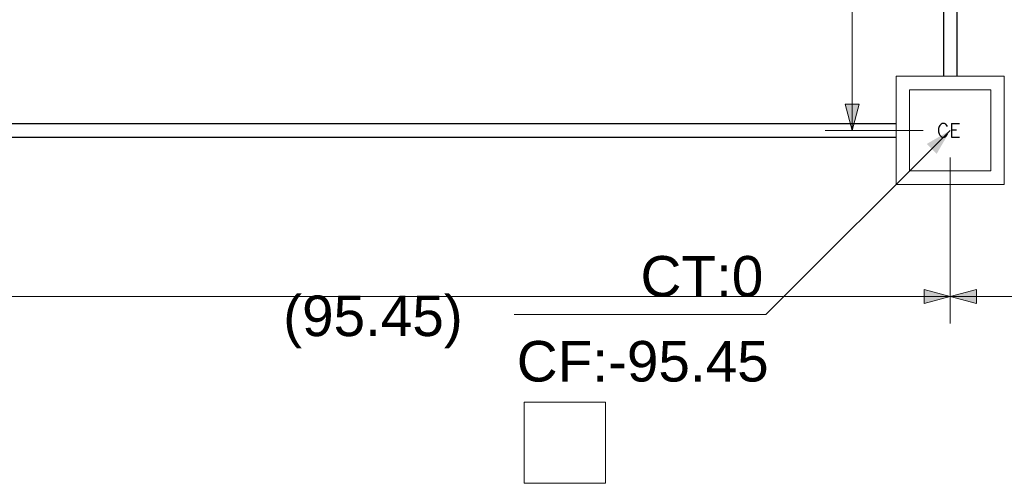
# Model space of a CAD drawing. Header units: feet. Extents: x 8 to 127, y 6 to 90.
# Tile 22 of 256: x 29.6 to 33.24, y 48.27 to 49.99. Entities that reach past the tile are written whole.
import ezdxf

# ---------------------------------------------------------------- set-up
doc = ezdxf.new("R2010")
doc.units = ezdxf.units.FT
doc.header["$MEASUREMENT"] = 0
doc.linetypes.add('DASHED', pattern=[1.905, 1.27, -0.635])
doc.linetypes.add('JIS_02_1.2', pattern=[0.25, 0.125, -0.125])
for name, color, linetype, lineweight in [('Cotas', 8, 'Continuous', 0), ('Simbolos', 5, 'Continuous', 20), ('Simbolos_int', 53, 'Continuous', 15), ('Textos', 7, 'Continuous', 9), ('TQ-Caixa de alvenaria Sub-coletores', 108, 'Continuous', 18), ('TQ-Condutos Sub-coletores', 108, 'Continuous', 25)]:
    doc.layers.add(name, color=color, linetype=linetype, lineweight=lineweight)
doc.layers.add('FINA', color=7, linetype='Continuous')
doc.styles.add('Arial', font='arial.ttf')
doc.styles.add('RomanS', font='RomanS')

msp = doc.modelspace()

# ---------------------------------------------------------------- hatches: boundary and pattern name
at = {"layer": 'Cotas', "linetype": 'Continuous'}
for points in [[(32.6775, 49.5775), (32.7034, 49.6741), (32.6517, 49.6741)], [(33.0402, 49.5775), (32.9536, 49.5275), (32.9902, 49.4909)], [(33.0402, 48.963), (32.9436, 48.9888), (32.9436, 48.9371)], [(33.0402, 48.963), (33.1368, 48.9371), (33.1368, 48.9888)]]:
    msp.add_hatch(color=8, dxfattribs=at).paths.add_polyline_path(points)

# ---------------------------------------------------------------- linework, layer by layer
at = {"layer": 'Cotas'}
for p, q in [((32.6775, 49.5775), (32.6775, 51.9079)), ((33.0402, 49.5775), (32.359, 48.8963)), ((32.9402, 49.5775), (32.5775, 49.5775)), ((33.0402, 49.4775), (33.0402, 48.863)), ((33.0402, 49.4775), (33.0402, 48.863)), ((33.0402, 48.963), (22.8901, 48.963)), ((45.0838, 48.963), (33.0402, 48.963)), ((32.359, 48.8963), (31.4274, 48.8963))]:
    msp.add_line(p, q, dxfattribs=at)
for points in [[(32.6775, 49.5775), (32.7034, 49.6741), (32.6517, 49.6741)], [(33.0402, 48.963), (32.9436, 48.9888), (32.9436, 48.9371)], [(33.0402, 48.963), (33.1368, 48.9371), (33.1368, 48.9888)]]:
    msp.add_lwpolyline(points, close=True, dxfattribs=at)
at = {"layer": 'FINA', "linetype": 'Continuous', "lineweight": 5}
for p, q in [((31.7651, 48.5727), (31.4651, 48.5727)), ((31.4651, 48.5727), (31.4651, 48.2727)), ((31.7651, 48.2727), (31.7651, 48.5727)), ((31.4651, 48.2727), (31.7651, 48.2727))]:
    msp.add_line(p, q, dxfattribs=at)
at = {"layer": 'Simbolos', "linetype": 'Continuous'}
for p, q in [((33.2402, 49.7775), (32.8402, 49.7775)), ((32.8402, 49.7775), (32.8402, 49.3775)), ((33.2402, 49.3775), (33.2402, 49.7775)), ((32.8402, 49.3775), (33.2402, 49.3775))]:
    msp.add_line(p, q, dxfattribs=at)
at = {"layer": 'Simbolos_int', "linetype": 'DASHED'}
for p, q in [((33.1902, 49.7275), (32.8902, 49.7275)), ((32.8902, 49.7275), (32.8902, 49.4275)), ((33.1902, 49.4275), (33.1902, 49.7275)), ((32.8902, 49.4275), (33.1902, 49.4275))]:
    msp.add_line(p, q, dxfattribs=at)
at = {"layer": 'TQ-Caixa de alvenaria Sub-coletores', "linetype": 'Continuous'}
for p, q in [((32.8402, 49.7775), (32.8402, 49.3775)), ((33.2402, 49.7775), (32.8402, 49.7775)), ((33.2402, 49.3775), (33.2402, 49.7775)), ((32.8402, 49.3775), (33.2402, 49.3775))]:
    msp.add_line(p, q, dxfattribs=at)
at = {"layer": 'TQ-Caixa de alvenaria Sub-coletores', "linetype": 'JIS_02_1.2'}
for p, q in [((32.8902, 49.7275), (32.8902, 49.4275)), ((33.1902, 49.7275), (32.8902, 49.7275)), ((33.1902, 49.4275), (33.1902, 49.7275)), ((32.8902, 49.4275), (33.1902, 49.4275))]:
    msp.add_line(p, q, dxfattribs=at)
at = {"layer": 'TQ-Condutos Sub-coletores'}
for p, q in [((33.0152, 51.7329), (33.0152, 49.7775)), ((33.0652, 51.7329), (33.0652, 49.7775)), ((23.0901, 49.6025), (32.8402, 49.6025)), ((23.0901, 49.5525), (32.8402, 49.5525))]:
    msp.add_line(p, q, dxfattribs=at)

# ---------------------------------------------------------------- texts
at = {"layer": 'Simbolos', "insert": (32.9908, 49.5524), "char_height": 0.05107, "width": 0.184828, "attachment_point": 7, "line_spacing_factor": 0.6, "style": 'RomanS'}
msp.add_mtext('CE', dxfattribs=at)
at = {"layer": 'Textos', "char_height": 0.15, "line_spacing_factor": 0.6, "style": 'Arial'}
for s, insert, width, attachment_point in [('CT:0', (32.349, 48.9609), 0.908232, 9), ('(95.45)', (30.5737, 48.7718), 1.327363, 7), ('CF:-95.45', (31.4374, 48.6468), 1.86311, 7)]:
    msp.add_mtext(s, dxfattribs=dict(at, insert=insert, width=width, attachment_point=attachment_point))

doc.saveas('drawing.dxf')
